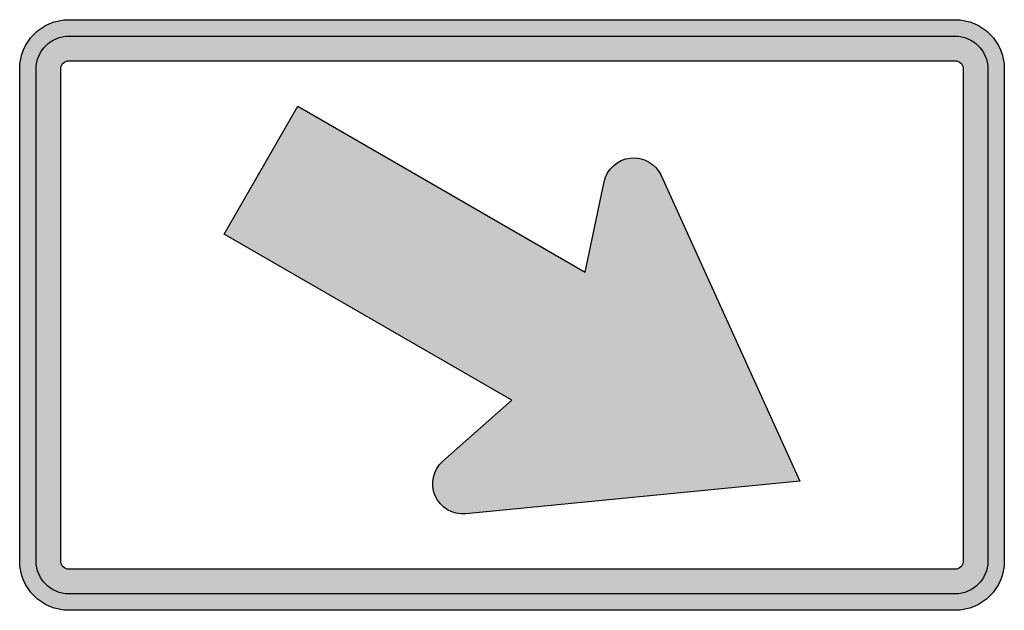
# Model space of a CAD drawing. Header units: inches. Extents: x -15 to 15, y -9 to 9.
import ezdxf

# ---------------------------------------------------------------- set-up
doc = ezdxf.new("R2010")
doc.units = ezdxf.units.IN
doc.header["$MEASUREMENT"] = 0

msp = doc.modelspace()

# ---------------------------------------------------------------- hatches: boundary and pattern name
h = msp.add_hatch(color=7)
edge = h.paths.add_edge_path()
edge.add_line((-13.5, 9), (13.5, 9))
edge.add_spline(control_points=[(13.5, 9), (14.328, 9), (15, 8.328), (15, 7.5)], knot_values=[0, 0, 0, 0, 1, 1, 1, 1], degree=3, periodic=0)
edge.add_line((15, 7.5), (15, -7.5))
edge.add_spline(control_points=[(15, -7.5), (15, -8.328), (14.328, -9), (13.5, -9)], knot_values=[0, 0, 0, 0, 1, 1, 1, 1], degree=3, periodic=0)
edge.add_line((13.5, -9), (-13.5, -9))
edge.add_spline(control_points=[(-13.5, -9), (-14.328, -9), (-15, -8.328), (-15, -7.5)], knot_values=[0, 0, 0, 0, 1, 1, 1, 1], degree=3, periodic=0)
edge.add_line((-15, -7.5), (-15, 7.5))
edge.add_spline(control_points=[(-15, 7.5), (-15, 8.328), (-14.328, 9), (-13.5, 9)], knot_values=[0, 0, 0, 0, 1, 1, 1, 1], degree=3, periodic=0)
edge = h.paths.add_edge_path(flags=0)
edge.add_line((-13.5, 7.75), (13.5, 7.75))
edge.add_spline(control_points=[(13.5, 7.75), (13.638, 7.75), (13.75, 7.638), (13.75, 7.5)], knot_values=[0, 0, 0, 0, 1, 1, 1, 1], degree=3, periodic=0)
edge.add_line((13.75, 7.5), (13.75, -7.5))
edge.add_spline(control_points=[(13.75, -7.5), (13.75, -7.638), (13.638, -7.75), (13.5, -7.75)], knot_values=[0, 0, 0, 0, 1, 1, 1, 1], degree=3, periodic=0)
edge.add_line((13.5, -7.75), (-13.5, -7.75))
edge.add_spline(control_points=[(-13.5, -7.75), (-13.638, -7.75), (-13.75, -7.638), (-13.75, -7.5)], knot_values=[0, 0, 0, 0, 1, 1, 1, 1], degree=3, periodic=0)
edge.add_line((-13.75, -7.5), (-13.75, 7.5))
edge.add_spline(control_points=[(-13.75, 7.5), (-13.75, 7.638), (-13.638, 7.75), (-13.5, 7.75)], knot_values=[0, 0, 0, 0, 1, 1, 1, 1], degree=3, periodic=0)
h = msp.add_hatch(color=7)
edge = h.paths.add_edge_path()
edge.add_spline(control_points=[(13.5, -8.5), (14.052, -8.5), (14.5, -8.052), (14.5, -7.5)], knot_values=[0, 0, 0, 0, 1, 1, 1, 1], degree=3, periodic=0)
edge.add_line((14.5, -7.5), (14.5, 7.5))
edge.add_spline(control_points=[(14.5, 7.5), (14.5, 8.052), (14.052, 8.5), (13.5, 8.5)], knot_values=[0, 0, 0, 0, 1, 1, 1, 1], degree=3, periodic=0)
edge.add_line((13.5, 8.5), (-13.5, 8.5))
edge.add_spline(control_points=[(-13.5, 8.5), (-14.052, 8.5), (-14.5, 8.052), (-14.5, 7.5)], knot_values=[0, 0, 0, 0, 1, 1, 1, 1], degree=3, periodic=0)
edge.add_line((-14.5, 7.5), (-14.5, -7.5))
edge.add_spline(control_points=[(-14.5, -7.5), (-14.5, -8.052), (-14.052, -8.5), (-13.5, -8.5)], knot_values=[0, 0, 0, 0, 1, 1, 1, 1], degree=3, periodic=0)
edge.add_line((-13.5, -8.5), (13.5, -8.5))
edge = h.paths.add_edge_path(flags=0)
edge.add_spline(control_points=[(-13.5, -7.75), (-13.638, -7.75), (-13.75, -7.638), (-13.75, -7.5)], knot_values=[0, 0, 0, 0, 1, 1, 1, 1], degree=3, periodic=0)
edge.add_line((-13.75, -7.5), (-13.75, 7.5))
edge.add_spline(control_points=[(-13.75, 7.5), (-13.75, 7.638), (-13.638, 7.75), (-13.5, 7.75)], knot_values=[0, 0, 0, 0, 1, 1, 1, 1], degree=3, periodic=0)
edge.add_line((-13.5, 7.75), (13.5, 7.75))
edge.add_spline(control_points=[(13.5, 7.75), (13.638, 7.75), (13.75, 7.638), (13.75, 7.5)], knot_values=[0, 0, 0, 0, 1, 1, 1, 1], degree=3, periodic=0)
edge.add_line((13.75, 7.5), (13.75, -7.5))
edge.add_spline(control_points=[(13.75, -7.5), (13.75, -7.638), (13.638, -7.75), (13.5, -7.75)], knot_values=[0, 0, 0, 0, 1, 1, 1, 1], degree=3, periodic=0)
edge.add_line((13.5, -7.75), (-13.5, -7.75))
h = msp.add_hatch(color=7)
edge = h.paths.add_edge_path()
edge.add_spline(control_points=[(-1.407, -6.06), (-1.804, -6.099), (-2.181, -5.877), (-2.34, -5.511), (-2.499, -5.145), (-2.404, -4.718), (-2.105, -4.454)], knot_values=[0, 0, 0, 0, 1, 1, 1, 2, 2, 2, 2], degree=3, periodic=0)
edge.add_line((-2.105, -4.454), (0, -2.598))
edge.add_line((0, -2.598), (-8.774, 2.468))
edge.add_line((-8.774, 2.468), (-6.524, 6.365))
edge.add_line((-6.524, 6.365), (2.23, 1.31))
edge.add_line((2.23, 1.31), (2.807, 4.057))
edge.add_spline(control_points=[(2.807, 4.057), (2.888, 4.447), (3.211, 4.739), (3.606, 4.783), (4.002, 4.826), (4.381, 4.611), (4.545, 4.248)], knot_values=[0, 0, 0, 0, 1, 1, 1, 2, 2, 2, 2], degree=3, periodic=0)
edge.add_line((4.545, 4.248), (8.766, -5.061))
edge.add_line((8.766, -5.061), (-1.407, -6.06))

# ---------------------------------------------------------------- linework, layer by layer
at = {"color": 7}
for points in [[(-13.5, 9), (13.5, 9)], [(-13.5, 8.5), (13.5, 8.5)], [(-13.5, 7.75), (13.5, 7.75)], [(-15, -7.5), (-15, 7.5)], [(-14.5, -7.5), (-14.5, 7.5)], [(-13.75, -7.5), (-13.75, 7.5)], [(13.75, 7.5), (13.75, -7.5)], [(14.5, 7.5), (14.5, -7.5)], [(15, 7.5), (15, -7.5)], [(0, -2.598), (-8.774, 2.468), (-6.524, 6.365), (2.23, 1.31), (2.807, 4.057)], [(4.545, 4.248), (8.766, -5.061), (-1.407, -6.06)], [(-2.105, -4.454), (0, -2.598)], [(13.5, -7.75), (-13.5, -7.75)], [(13.5, -8.5), (-13.5, -8.5)], [(13.5, -9), (-13.5, -9)]]:
    msp.add_lwpolyline(points, dxfattribs=at)
for points in [[(-15, 7.5), (-15, 8.328), (-14.328, 9), (-13.5, 9)], [(13.5, 9), (14.328, 9), (15, 8.328), (15, 7.5)], [(-14.5, 7.5), (-14.5, 8.052), (-14.052, 8.5), (-13.5, 8.5)], [(13.5, 8.5), (14.052, 8.5), (14.5, 8.052), (14.5, 7.5)], [(-13.75, 7.5), (-13.75, 7.638), (-13.638, 7.75), (-13.5, 7.75)], [(13.5, 7.75), (13.638, 7.75), (13.75, 7.638), (13.75, 7.5)], [(-13.5, -9), (-14.328, -9), (-15, -8.328), (-15, -7.5)], [(-13.5, -8.5), (-14.052, -8.5), (-14.5, -8.052), (-14.5, -7.5)], [(-13.5, -7.75), (-13.638, -7.75), (-13.75, -7.638), (-13.75, -7.5)], [(15, -7.5), (15, -8.328), (14.328, -9), (13.5, -9)], [(14.5, -7.5), (14.5, -8.052), (14.052, -8.5), (13.5, -8.5)], [(13.75, -7.5), (13.75, -7.638), (13.638, -7.75), (13.5, -7.75)]]:
    msp.add_open_spline(points, degree=3, dxfattribs=at)
for points in [[(2.807, 4.057), (2.888, 4.447), (3.211, 4.739), (3.606, 4.783), (4.002, 4.826), (4.381, 4.611), (4.545, 4.248)], [(-1.407, -6.06), (-1.804, -6.099), (-2.181, -5.877), (-2.34, -5.511), (-2.499, -5.145), (-2.404, -4.718), (-2.105, -4.454)]]:
    msp.add_open_spline(points, degree=3, knots=[0, 0, 0, 0, 1, 1, 1, 2, 2, 2, 2], dxfattribs=at)

doc.saveas('drawing.dxf')
